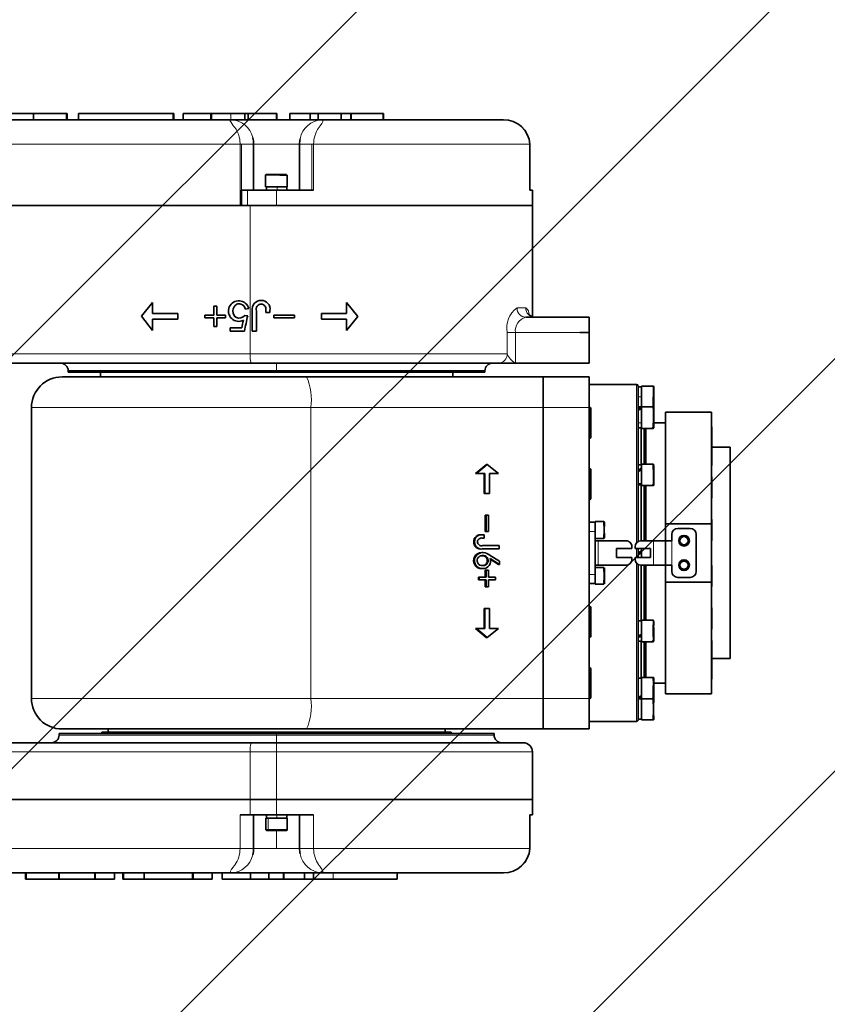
# Model space of a CAD drawing. Header units: millimetres. Extents: x 174 to 8746, y 150 to 6154.
# Tile 46 of 49: x 7329 to 7593, y 3882 to 4203. Entities that reach past the tile are written whole.
import ezdxf

# ---------------------------------------------------------------- set-up
doc = ezdxf.new("R2010")
doc.units = ezdxf.units.MM
doc.header["$MEASUREMENT"] = 0
doc.layers.add('图层0000', color=7, linetype='Continuous', lineweight=25)
doc.layers.add('图层1', color=7, linetype='Continuous', lineweight=35)
doc.dimstyles.new('线性样式 (GB)', dxfattribs={"dimtxt": 2, "dimasz": 2, "dimexe": 1, "dimexo": 0.5, "dimgap": 0.5, "dimtad": 1, "dimdsep": 46, "dimcen": -2.127267, "dimclrd": 7, "dimclre": 7, "dimclrt": 7, "dimadec": 0, "dimazin": 0, "dimtfac": 0.7, "dimtmove": 0, "dimatfit": 1, "dimfxl": 1, "dimfrac": 2, "dimtolj": 1, "dimtzin": 0, "dimlwd": 18, "dimlwe": 18, "dimarcsym": 0})

# ---------------------------------------------------------------- blocks, each defined once
blk = doc.blocks.new('DimBlk2732')
at = {"layer": '图层0000', "color": 7, "linetype": 'Continuous', "lineweight": 18}
for p, q in [((7994.22, 4750.23), (7465.33, 4508.74)), ((7202.53, 4388.74), (6302.25, 3977.67))]:
    blk.add_line(p, q, dxfattribs=at)
at = {"layer": '图层0000', "color": 7, "linetype": 'Continuous', "lineweight": -3}
blk.add_solid([(8000.89, 4735.6), (8048.8, 4775.15), (7987.54, 4764.85)], dxfattribs=at)
at = {"layer": '图层0000', "color": 7, "linetype": 'Continuous', "lineweight": 18, "char_height": 60, "attachment_point": 8, "line_spacing_factor": 1.2}
for s, insert in [('\\T1.375000;\\W1;\\FSimSun|b0|i0;R', (7207.54, 4418.74)), ('\\T1.500000;\\W1;\\FSimSun|b0|i0;1920', (7369.02, 4418.29))]:
    blk.add_mtext(s, dxfattribs=dict(at, insert=insert))

msp = doc.modelspace()

# ---------------------------------------------------------------- hatches: boundary and pattern name
at = {"layer": '图层0000', "linetype": 'Continuous', "lineweight": -3}
h = msp.add_hatch(dxfattribs=at)
h.set_pattern_fill('ANSI31', color=256, scale=95.25, style=0, pattern_type=2)
h.set_pattern_definition([(45, (0, 0), (-67.3519, 67.3519), [])])
edge = h.paths.add_edge_path(flags=16)
edge.add_spline(control_points=[(5579.119, 3560.167), (5117.547, 2170.568), (6914.764, 3352.866), (7823.4, 2806.129)], knot_values=[0, 0, 0, 0, 1, 1, 1, 1], degree=3, periodic=0)
edge.add_arc((6302.25, 3977.667), 1920, 322.397767, 397.602233)
edge.add_spline(control_points=[(7823.4, 5149.205), (6914.764, 4602.467), (5117.547, 5784.765), (5579.119, 4395.167)], knot_values=[0, 0, 0, 0, 1, 1, 1, 1], degree=3, periodic=0)
edge.add_arc((6302.25, 3977.667), 835, 210, 510)

# ---------------------------------------------------------------- linework, layer by layer
at = {"layer": '图层0000', "color": 251, "linetype": 'Continuous', "lineweight": 18}
for p, q in [((7391.654, 4170.667), (7391.654, 4172.667)), ((7397.766, 4170.667), (7397.766, 4172.667)), ((7426.382, 4170.667), (7426.382, 4172.667)), ((7447.595, 4172.667), (7447.595, 4170.667)), ((7400.841, 4162.667), (7243.632, 4162.667)), ((7401.252, 4162.667), (7400.841, 4162.667)), ((7400.841, 4162.667), (7400.841, 4142.667)), ((7405.252, 4162.667), (7401.252, 4162.667)), ((7401.252, 4162.667), (7401.252, 4142.667)), ((7420.249, 4162.667), (7405.25, 4162.667)), ((7424.249, 4162.667), (7420.249, 4162.667)), ((7424.827, 4162.667), (7424.249, 4162.667)), ((7424.249, 4162.667), (7424.249, 4147.667)), ((7495.372, 4162.667), (7424.827, 4162.667)), ((7424.827, 4162.667), (7424.827, 4147.667)), ((7495.372, 4147.667), (7495.372, 4162.667)), ((7495.372, 4162.667), (7495.414, 4162.667)), ((7410.01, 4152.715), (7410.007, 4152.616)), ((7412.902, 4147.667), (7412.902, 4148.767)), ((7403.269, 4142.667), (7403.269, 4147.667)), ((7412.75, 4147.667), (7412.75, 4142.667)), ((7404.168, 4142.667), (7404.168, 4094.167)), ((7494.101, 4109.167), (7491.244, 4109.167)), ((7490.699, 4101.167), (7487.995, 4101.167)), ((7487.995, 4101.167), (7487.995, 4094.167)), ((7490.699, 4101.167), (7490.699, 4091.167)), ((7514.75, 4101.167), (7490.699, 4101.167)), ((7498.482, 4101.167), (7495.482, 4101.167)), ((7511.75, 4101.167), (7498.482, 4101.167)), ((7404.168, 4094.167), (7289.314, 4094.167)), ((7487.995, 4094.167), (7404.168, 4094.167)), ((7412.75, 4088.667), (7412.75, 4091.167)), ((7412.75, 4088.667), (7412.75, 4088.167)), ((7530.25, 4084.167), (7530.25, 4032.489)), ((7535.65, 4080.167), (7535.65, 4083.667)), ((7530.75, 4080.167), (7531.85, 4080.167)), ((7332.75, 4076.667), (7423.944, 4076.667)), ((7499.75, 4076.667), (7423.944, 4076.667)), ((7423.944, 4076.667), (7423.944, 3981.667)), ((7499.75, 4076.667), (7514.75, 4076.667)), ((7515.05, 4071.667), (7515.05, 4076.667)), ((7535.65, 4071.584), (7535.65, 4076.365)), ((7515.05, 4066.667), (7515.05, 4071.667)), ((7530.75, 4071.684), (7531.85, 4071.684)), ((7515.05, 4051.667), (7515.05, 4056.667)), ((7535.65, 4051.636), (7535.65, 4056.417)), ((7515.05, 4046.667), (7515.05, 4051.667)), ((7530.75, 4051.809), (7531.85, 4051.809)), ((7516.75, 4036.166), (7514.75, 4036.167)), ((7477.365, 4032.816), (7477.085, 4032.816)), ((7517.75, 4025.167), (7517.75, 4033.167)), ((7535.75, 4033.167), (7535.75, 4025.167)), ((7541.75, 4025.217), (7541.75, 4033.117)), ((7530.25, 4030.667), (7530.25, 4029.167)), ((7530.25, 4029.167), (7530.25, 4027.667)), ((7530.25, 4025.844), (7530.25, 3974.167)), ((7514.75, 4022.167), (7516.75, 4022.167)), ((7515.05, 4006.667), (7515.05, 4011.667)), ((7515.05, 4001.667), (7515.05, 4006.667)), ((7535.65, 4000.167), (7535.65, 4001.917)), ((7515.05, 3986.667), (7515.05, 3991.667)), ((7515.05, 3981.667), (7515.05, 3986.667)), ((7423.944, 3981.667), (7332.75, 3981.667)), ((7423.944, 3981.667), (7499.75, 3981.667)), ((7514.75, 3981.667), (7499.75, 3981.667)), ((7535.65, 3981.499), (7535.65, 3981.968)), ((7412.75, 3969.667), (7341.75, 3969.667)), ((7412.75, 3970.167), (7412.75, 3969.667)), ((7412.75, 3967.167), (7412.75, 3969.667)), ((7412.75, 3969.667), (7483.75, 3969.667)), ((7412.75, 3967.167), (7412.75, 3964.167)), ((7291.402, 3964.167), (7404.168, 3964.167)), ((7404.168, 3964.167), (7412.75, 3964.167)), ((7404.168, 3964.167), (7404.168, 3948.667)), ((7412.75, 3964.167), (7496.25, 3964.167)), ((7412.75, 3964.167), (7412.75, 3948.667)), ((7404.168, 3948.667), (7404.168, 3943.667)), ((7412.75, 3943.667), (7412.75, 3948.667)), ((7400.841, 3943.667), (7400.841, 3932.667)), ((7412.884, 3943.667), (7412.884, 3942.567)), ((7424.827, 3943.667), (7424.827, 3932.667)), ((7495.372, 3932.667), (7495.372, 3943.667)), ((7410.016, 3942.567), (7410.016, 3938.767)), ((7410.172, 3938.567), (7410.016, 3938.767)), ((7412.75, 3932.667), (7412.75, 3938.567)), ((7400.841, 3932.667), (7243.632, 3932.667)), ((7400.841, 3932.667), (7405.252, 3932.667)), ((7405.252, 3932.667), (7412.75, 3932.667)), ((7412.75, 3932.667), (7420.249, 3932.667)), ((7420.249, 3932.667), (7424.827, 3932.667)), ((7424.827, 3932.667), (7495.372, 3932.667)), ((7495.372, 3932.667), (7495.414, 3932.667)), ((7431.208, 3922.667), (7431.208, 3924.667))]:
    msp.add_line(p, q, dxfattribs=at)
for centre, radius, start, end in [((7397.576, 4163.092), 7.578, 13.1239, 88.20463), ((7427.921, 4163.08), 7.594, 92.49004, 169.59033), ((7486.845, 4162.122), 8.545, 3.6524, 90.45199), ((7495.821, 4102.648), 7.965, 125.07581, 190.72027), ((7494.157, 4109.079), 2.914, 178.28472, 268.1753), ((7497.063, 4109.128), 2.962, 179.26273, 269.24324), ((7492.846, 4107.229), 2.309, 354.50767, 57.07322), ((7495.315, 4101.692), 4.646, 105.61615, 186.49479), ((7411.697, 4093.425), 7.565, 174.37063, 197.36563), ((7485.135, 4094.026), 2.864, 273.13743, 2.81594), ((7494.395, 4097.131), 7.053, 204.85147, 237.66004), ((7405.029, 4079.118), 19.074, 352.61682, 23.31459), ((7405.029, 3979.216), 19.074, 336.68541, 7.38318), ((7411.697, 3964.909), 7.565, 162.63437, 185.62937), ((7397.582, 3932.235), 7.572, 271.75259, 346.96518), ((7427.925, 3932.258), 7.599, 190.47502, 267.48065), ((7486.834, 3933.223), 8.556, 269.62041, 356.27469)]:
    msp.add_arc(centre, radius, start, end, dxfattribs=at)
for points, knots in [([(7400.841, 4162.667), (7400.842, 4163.215), (7400.796, 4163.765), (7400.707, 4164.295), (7400.6, 4164.94), (7400.549, 4165.054), (7400.549, 4165.055), (7400.548, 4165.059), (7400.239, 4166.303), (7399.698, 4167.373), (7399.053, 4168.211), (7399.053, 4168.21), (7398.851, 4168.473), (7398.204, 4169.197), (7397.791, 4169.932), (7397.791, 4169.932), (7397.543, 4170.373), (7397.458, 4170.667), (7397.813, 4170.667), (7397.816, 4170.667), (7397.814, 4170.667)], [0, 0, 0, 0, 0.125, 0.125, 0.1254883, 0.1875, 0.1875, 0.1879883, 0.1879883, 0.5, 0.5, 0.5004883, 0.5004883, 0.75, 0.75, 0.7504883, 0.7504883, 0.9997559, 0.9997559, 1, 1, 1, 1]), ([(7424.827, 4162.667), (7424.826, 4164.749), (7425.695, 4167.066), (7427.715, 4169.58), (7428.218, 4170.668), (7427.591, 4170.667)], [0, 0, 0, 0, 0.4541177, 0.5541184, 1, 1, 1, 1]), ([(7400.841, 3932.667), (7400.842, 3930.629), (7400.037, 3928.318), (7397.918, 3925.744), (7397.238, 3924.665), (7397.813, 3924.667)], [0, 0, 0, 0, 0.4501488, 0.5505735, 1, 1, 1, 1]), ([(7424.827, 3932.667), (7424.826, 3930.584), (7425.695, 3928.267), (7427.715, 3925.753), (7428.218, 3924.665), (7427.591, 3924.667)], [0, 0, 0, 0, 0.4540694, 0.5540639, 1, 1, 1, 1])]:
    msp.add_open_spline(points, degree=3, knots=knots, dxfattribs=at)
at = {"layer": '图层1', "color": 7, "linetype": 'Continuous', "lineweight": 35}
for p, q in [((7333.39, 4172.667), (7321.758, 4172.667)), ((7333.439, 4172.667), (7333.39, 4172.667)), ((7333.39, 4172.667), (7333.39, 4170.667)), ((7344.151, 4172.667), (7333.439, 4172.667)), ((7333.439, 4172.667), (7333.439, 4170.667)), ((7344.4, 4172.667), (7344.151, 4172.667)), ((7344.151, 4172.667), (7344.151, 4170.667)), ((7344.4, 4170.667), (7344.4, 4172.667)), ((7348.117, 4172.667), (7378.946, 4172.667)), ((7348.117, 4172.667), (7348.117, 4170.667)), ((7379.189, 4172.667), (7378.946, 4172.667)), ((7378.946, 4172.667), (7378.946, 4170.667)), ((7379.189, 4170.667), (7379.189, 4172.667)), ((7391.326, 4172.667), (7382.215, 4172.667)), ((7382.215, 4172.667), (7382.215, 4170.667)), ((7391.326, 4170.667), (7391.326, 4172.667)), ((7391.326, 4172.667), (7403.527, 4172.667)), ((7402.377, 4170.667), (7402.377, 4172.667)), ((7402.442, 4172.667), (7402.442, 4170.667)), ((7412.75, 4172.667), (7403.527, 4172.667)), ((7403.527, 4172.667), (7403.527, 4170.667)), ((7412.75, 4170.667), (7412.75, 4172.667)), ((7412.75, 4172.667), (7412.809, 4172.667)), ((7412.809, 4172.667), (7412.809, 4170.667)), ((7423.754, 4172.667), (7417.073, 4172.667)), ((7417.073, 4172.667), (7417.073, 4170.667)), ((7423.754, 4170.667), (7423.754, 4172.667)), ((7423.754, 4172.667), (7447.529, 4172.667)), ((7426.344, 4172.667), (7426.344, 4170.667)), ((7433.857, 4170.667), (7433.857, 4172.667)), ((7437.022, 4170.667), (7437.022, 4172.667)), ((7437.131, 4172.667), (7437.131, 4170.667)), ((7447.595, 4172.667), (7447.529, 4172.667)), ((7447.529, 4172.667), (7447.529, 4170.667)), ((7447.699, 4172.667), (7447.595, 4172.667)), ((7447.699, 4170.667), (7447.699, 4172.667)), ((7248.185, 4170.667), (7397.814, 4170.667)), ((7397.814, 4170.667), (7427.591, 4170.667)), ((7427.591, 4170.667), (7486.777, 4170.667)), ((7405.252, 4162.667), (7405.252, 4147.667)), ((7420.249, 4162.667), (7420.249, 4147.667)), ((7495.414, 4162.667), (7495.414, 4147.667)), ((7409.156, 4148.767), (7409.156, 4152.606)), ((7410.078, 4152.767), (7409.356, 4152.767)), ((7410.078, 4152.767), (7415.956, 4152.767)), ((7411.016, 4152.767), (7410.488, 4152.767)), ((7411.043, 4152.767), (7411.043, 4152.61)), ((7412.396, 4152.767), (7412.396, 4152.604)), ((7414.009, 4152.596), (7414.009, 4152.767)), ((7416.156, 4148.767), (7416.156, 4152.577)), ((7409.156, 4148.767), (7409.922, 4148.767)), ((7409.469, 4147.667), (7409.469, 4148.767)), ((7409.922, 4148.767), (7416.156, 4148.767)), ((7416.066, 4148.767), (7416.053, 4148.447)), ((7401.3, 4142.667), (7401.3, 4147.667)), ((7401.3, 4147.667), (7403.269, 4147.667)), ((7403.269, 4147.667), (7412.75, 4147.667)), ((7424.827, 4147.667), (7412.75, 4147.667)), ((7416.069, 4147.667), (7416.069, 4147.898)), ((7496.25, 4147.667), (7495.372, 4147.667)), ((7496.25, 4147.667), (7496.25, 4142.667)), ((7226.069, 4142.667), (7404.168, 4142.667)), ((7243.632, 4142.667), (7400.841, 4142.667)), ((7403.269, 4142.667), (7412.75, 4142.667)), ((7496.25, 4142.667), (7404.168, 4142.667)), ((7412.75, 4142.667), (7496.25, 4142.667)), ((7496.25, 4142.667), (7496.25, 4106.285)), ((7368.614, 4106.465), (7372.298, 4110.909)), ((7372.298, 4107.401), (7372.298, 4110.909)), ((7435.57, 4110.909), (7439.313, 4106.406)), ((7435.57, 4107.401), (7435.57, 4110.909)), ((7372.298, 4107.401), (7380.485, 4107.401)), ((7380.485, 4107.401), (7380.485, 4105.471)), ((7389.374, 4106.874), (7392.239, 4106.874)), ((7389.374, 4105.939), (7389.374, 4106.874)), ((7392.239, 4106.874), (7392.239, 4109.74)), ((7393.233, 4109.74), (7392.239, 4109.74)), ((7393.233, 4106.874), (7393.233, 4109.74)), ((7393.233, 4106.874), (7396.099, 4106.874)), ((7396.099, 4105.939), (7396.099, 4106.874)), ((7403.35, 4106.64), (7402.356, 4106.757)), ((7402.589, 4108.745), (7403.642, 4109.038)), ((7404.812, 4101.553), (7404.812, 4108.219)), ((7406.157, 4108.278), (7406.157, 4101.553)), ((7409.256, 4108.512), (7409.256, 4107.693)), ((7409.256, 4107.693), (7410.601, 4107.693)), ((7410.601, 4107.693), (7410.601, 4108.336)), ((7411.887, 4106.874), (7418.554, 4106.874)), ((7411.887, 4106.874), (7411.887, 4105.939)), ((7418.554, 4105.939), (7418.554, 4106.874)), ((7427.384, 4107.401), (7435.57, 4107.401)), ((7427.384, 4107.401), (7427.384, 4105.471)), ((7372.298, 4101.845), (7368.614, 4106.465)), ((7380.485, 4105.471), (7372.298, 4105.471)), ((7372.298, 4105.471), (7372.298, 4101.845)), ((7392.239, 4105.939), (7389.374, 4105.939)), ((7392.239, 4103.073), (7392.239, 4105.939)), ((7396.099, 4105.939), (7393.233, 4105.939)), ((7393.233, 4105.939), (7393.233, 4103.073)), ((7418.554, 4105.939), (7411.887, 4105.939)), ((7427.384, 4105.471), (7435.57, 4105.471)), ((7439.313, 4106.406), (7435.57, 4101.845)), ((7435.57, 4101.845), (7435.57, 4105.471)), ((7514.75, 4106.167), (7494.064, 4106.167)), ((7514.75, 4101.167), (7514.75, 4106.167)), ((7392.239, 4103.073), (7393.233, 4103.073)), ((7397.619, 4101.611), (7397.619, 4102.664)), ((7397.619, 4102.664), (7401.361, 4102.664)), ((7402.239, 4101.611), (7397.619, 4101.611)), ((7406.157, 4101.553), (7404.812, 4101.553)), ((7514.75, 4101.167), (7511.75, 4101.167)), ((7514.75, 4091.167), (7514.75, 4101.167)), ((7404.476, 4091.167), (7289.622, 4091.167)), ((7485.292, 4091.167), (7404.476, 4091.167)), ((7488.754, 4091.167), (7485.292, 4091.167)), ((7489.729, 4091.167), (7488.754, 4091.167)), ((7490.699, 4091.167), (7514.75, 4091.167)), ((7344.75, 4088.667), (7412.75, 4088.667)), ((7344.75, 4088.667), (7344.75, 4088.167)), ((7412.75, 4088.167), (7344.75, 4088.167)), ((7355.25, 4086.667), (7355.25, 4088.167)), ((7412.75, 4088.667), (7480.75, 4088.667)), ((7412.75, 4088.167), (7480.75, 4088.167)), ((7470.25, 4088.167), (7470.25, 4086.667)), ((7480.75, 4088.667), (7480.75, 4088.167)), ((7342.75, 4086.667), (7422.545, 4086.667)), ((7422.545, 4086.667), (7499.75, 4086.667)), ((7499.75, 4076.69), (7499.75, 4086.667)), ((7514.75, 4086.667), (7499.75, 4086.667)), ((7499.75, 4086.666), (7499.75, 4076.667)), ((7514.75, 4076.667), (7514.75, 4086.667)), ((7514.75, 4084.167), (7530.25, 4084.167)), ((7530.75, 4032.899), (7530.75, 4083.667)), ((7535.65, 4083.667), (7531.85, 4083.667)), ((7531.85, 4083.667), (7531.85, 4080.167)), ((7535.85, 4083.467), (7535.85, 4080.167)), ((7531.85, 4080.167), (7531.85, 4076.834)), ((7535.65, 4076.834), (7535.65, 4080.167)), ((7535.85, 4080.167), (7535.85, 4076.867)), ((7332.75, 4076.667), (7332.75, 3981.667)), ((7499.75, 3981.667), (7499.75, 4076.667)), ((7499.75, 3981.667), (7499.75, 4076.667)), ((7514.75, 4037.825), (7514.75, 4076.667)), ((7514.75, 4076.667), (7515.05, 4076.667)), ((7515.35, 4076.367), (7515.35, 4066.967)), ((7530.75, 4076.867), (7531.85, 4076.867)), ((7530.75, 4076.634), (7531.85, 4076.634)), ((7531.85, 4076.834), (7531.85, 4076.365)), ((7531.85, 4076.834), (7535.664, 4076.834)), ((7531.85, 4076.365), (7531.85, 4071.584)), ((7535.848, 4076.664), (7535.85, 4076.212)), ((7535.85, 4076.212), (7535.85, 4071.684)), ((7539.75, 4038.706), (7539.75, 4075.167)), ((7554.75, 4075.167), (7539.75, 4075.167)), ((7554.75, 4075.167), (7554.75, 4038.706)), ((7531.85, 4071.584), (7531.85, 4069.834)), ((7535.65, 4069.834), (7535.65, 4071.584)), ((7535.85, 4071.684), (7535.85, 4070.04)), ((7539.75, 4071.667), (7535.85, 4071.667)), ((7530.75, 4070.034), (7531.85, 4070.034)), ((7531.75, 4070.034), (7531.75, 4057.967)), ((7531.85, 4069.834), (7535.65, 4069.834)), ((7532.75, 4069.834), (7532.75, 4058.167)), ((7533.25, 4069.834), (7533.25, 4058.167)), ((7554.85, 4069.164), (7554.85, 4070.227)), ((7554.85, 4064.478), (7554.85, 4069.164)), ((7514.75, 4066.667), (7515.05, 4066.667)), ((7554.85, 4062.317), (7554.85, 4064.478)), ((7560.75, 4063.667), (7554.85, 4063.667)), ((7554.85, 4057.878), (7554.85, 4062.317)), ((7560.75, 3994.667), (7560.75, 4063.667)), ((7477.688, 4055.084), (7481.254, 4058.078)), ((7477.968, 4055.084), (7481.534, 4058.078)), ((7481.254, 4058.078), (7481.534, 4058.078)), ((7481.534, 4058.078), (7485.147, 4055.084)), ((7514.75, 4056.667), (7515.05, 4056.667)), ((7515.35, 4056.367), (7515.35, 4046.967)), ((7530.75, 4057.967), (7531.85, 4057.967)), ((7531.85, 4058.167), (7535.701, 4058.167)), ((7531.85, 4058.166), (7531.85, 4056.417)), ((7531.85, 4056.417), (7531.85, 4051.167)), ((7535.85, 4056.351), (7535.85, 4051.809)), ((7477.688, 4055.084), (7477.968, 4055.084)), ((7480.747, 4055.084), (7477.968, 4055.084)), ((7480.467, 4048.534), (7480.467, 4055.084)), ((7480.747, 4048.534), (7480.747, 4055.084)), ((7482.275, 4055.084), (7482.275, 4048.534)), ((7485.147, 4055.084), (7482.275, 4055.084)), ((7554.85, 4050.423), (7554.85, 4053.856)), ((7530.75, 4051.367), (7531.85, 4051.367)), ((7531.75, 4051.367), (7531.75, 4033.167)), ((7531.85, 4051.167), (7535.65, 4051.167)), ((7532.75, 4051.167), (7532.75, 4033.167)), ((7533.25, 4051.167), (7533.25, 4033.167)), ((7535.65, 4051.167), (7535.65, 4051.636)), ((7535.85, 4051.809), (7535.85, 4051.368)), ((7554.85, 4047.256), (7554.85, 4050.423)), ((7480.467, 4048.534), (7480.747, 4048.534)), ((7482.275, 4048.534), (7480.747, 4048.534)), ((7514.75, 4046.667), (7515.05, 4046.667)), ((7480.884, 4036.137), (7480.884, 4041.47)), ((7480.884, 4041.47), (7481.164, 4041.47)), ((7481.164, 4041.47), (7481.905, 4041.47)), ((7481.164, 4036.137), (7481.164, 4041.47)), ((7481.905, 4041.47), (7481.905, 4036.137)), ((7516.75, 4039.167), (7514.75, 4039.167)), ((7516.75, 4039.417), (7516.75, 4039.167)), ((7516.75, 4039.417), (7519.603, 4039.417)), ((7516.75, 4039.167), (7516.75, 4036.166)), ((7519.6, 4039.417), (7519.675, 4036.667)), ((7554.85, 4035.293), (7554.85, 4039.978)), ((7481.164, 4036.137), (7480.884, 4036.137)), ((7481.905, 4036.137), (7481.164, 4036.137)), ((7514.75, 4036.167), (7514.75, 4037.825)), ((7514.75, 4022.167), (7514.75, 4036.167)), ((7516.75, 4036.166), (7516.75, 4022.167)), ((7519.675, 4036.666), (7519.6, 4033.917)), ((7519.75, 4037.406), (7519.722, 4037.406)), ((7539.75, 4033.167), (7539.75, 4038.706)), ((7539.75, 4038.706), (7554.75, 4038.706)), ((7543.75, 4037.167), (7547.75, 4037.167)), ((7554.75, 4038.706), (7554.75, 4019.627)), ((7479.726, 4035.108), (7480.006, 4035.108)), ((7479.867, 4034.032), (7480.515, 4034.032)), ((7480.515, 4035.108), (7480.006, 4035.108)), ((7480.515, 4034.032), (7480.515, 4035.108)), ((7516.75, 4033.917), (7519.602, 4033.917)), ((7517.75, 4033.167), (7516.75, 4033.167)), ((7526.75, 4033.167), (7517.75, 4033.167)), ((7531.75, 4033.167), (7535.75, 4033.167)), ((7539.75, 4033.167), (7535.75, 4033.167)), ((7541.75, 4033.167), (7539.75, 4033.167)), ((7539.75, 4033.167), (7539.75, 4025.167)), ((7541.75, 4033.167), (7541.75, 4035.167)), ((7549.75, 4035.167), (7549.75, 4023.167)), ((7554.85, 4033.378), (7554.85, 4035.293)), ((7479.818, 4030.476), (7480.098, 4030.476)), ((7485.379, 4031.552), (7480.052, 4031.552)), ((7480.098, 4030.476), (7485.379, 4030.476)), ((7485.379, 4030.476), (7485.379, 4031.552)), ((7528.75, 4030.667), (7523.75, 4030.667)), ((7523.75, 4030.667), (7523.75, 4027.667)), ((7528.75, 4031.167), (7528.75, 4030.667)), ((7529.75, 4030.667), (7529.75, 4031.167)), ((7529.75, 4030.667), (7534.75, 4030.667)), ((7530.75, 4029.167), (7530.75, 4030.667)), ((7530.75, 4029.167), (7531.85, 4029.802)), ((7531.85, 4030.667), (7531.85, 4029.167)), ((7534.75, 4030.667), (7534.75, 4027.667)), ((7479.976, 4029.269), (7479.696, 4029.269)), ((7482.414, 4027.342), (7485.472, 4025.377)), ((7485.192, 4025.377), (7482.464, 4027.13)), ((7485.472, 4026.453), (7482.507, 4028.371)), ((7485.472, 4025.377), (7485.472, 4026.453)), ((7528.75, 4027.667), (7523.75, 4027.667)), ((7528.75, 4027.167), (7528.75, 4027.667)), ((7529.75, 4027.167), (7529.75, 4027.667)), ((7534.75, 4027.667), (7529.75, 4027.667)), ((7531.85, 4029.167), (7530.75, 4028.532)), ((7530.75, 4027.667), (7530.75, 4029.167)), ((7531.85, 4029.167), (7531.85, 4027.667)), ((7479.813, 4024.042), (7480.093, 4024.042)), ((7480.884, 4021.214), (7480.884, 4023.506)), ((7480.884, 4023.506), (7481.164, 4023.506)), ((7481.164, 4023.506), (7481.905, 4023.506)), ((7481.164, 4021.214), (7481.164, 4023.506)), ((7481.905, 4023.506), (7481.905, 4021.214)), ((7485.192, 4025.377), (7485.472, 4025.377)), ((7516.75, 4025.167), (7517.75, 4025.167)), ((7516.75, 4024.417), (7519.603, 4024.417)), ((7526.75, 4025.167), (7517.75, 4025.167)), ((7519.675, 4021.667), (7519.6, 4024.417)), ((7519.75, 4023.145), (7519.635, 4023.145)), ((7519.75, 4024.267), (7519.75, 4021.667)), ((7530.75, 3974.667), (7530.75, 4025.435)), ((7531.75, 4025.167), (7531.75, 4006.967)), ((7535.75, 4025.167), (7531.75, 4025.167)), ((7532.75, 4025.167), (7532.75, 4007.167)), ((7533.25, 4025.167), (7533.25, 4007.167)), ((7535.75, 4025.167), (7539.75, 4025.167)), ((7539.75, 4019.627), (7539.75, 4025.167)), ((7539.75, 4025.167), (7541.75, 4025.167)), ((7541.75, 4023.167), (7541.75, 4025.217)), ((7554.85, 4019.23), (7554.85, 4024.956)), ((7478.614, 4020.418), (7478.614, 4021.214)), ((7478.614, 4021.214), (7478.894, 4021.214)), ((7478.614, 4020.418), (7478.894, 4020.418)), ((7478.894, 4021.214), (7481.164, 4021.214)), ((7478.894, 4020.418), (7478.894, 4021.214)), ((7481.164, 4020.418), (7478.894, 4020.418)), ((7480.884, 4018.126), (7480.884, 4020.418)), ((7481.164, 4018.126), (7481.164, 4020.418)), ((7481.905, 4021.214), (7484.175, 4021.214)), ((7481.905, 4020.418), (7481.905, 4018.126)), ((7484.175, 4020.418), (7481.905, 4020.418)), ((7484.175, 4021.214), (7484.175, 4020.418)), ((7514.75, 4020.508), (7514.75, 4022.167)), ((7514.75, 3981.667), (7514.75, 4020.508)), ((7516.75, 4022.167), (7516.75, 4019.167)), ((7519.6, 4018.917), (7519.675, 4021.666)), ((7519.635, 4020.189), (7519.75, 4020.189)), ((7519.655, 4022.406), (7519.75, 4022.406)), ((7519.75, 4020.928), (7519.655, 4020.928)), ((7519.75, 4021.667), (7519.75, 4019.067)), ((7547.75, 4021.167), (7543.75, 4021.167)), ((7481.164, 4018.126), (7480.884, 4018.126)), ((7481.905, 4018.126), (7481.164, 4018.126)), ((7514.75, 4019.167), (7516.75, 4019.167)), ((7516.75, 4019.167), (7516.75, 4018.917)), ((7516.75, 4018.917), (7519.602, 4018.917)), ((7539.75, 3983.167), (7539.75, 4019.627)), ((7554.75, 4019.627), (7539.75, 4019.627)), ((7554.75, 4019.627), (7554.75, 3983.167)), ((7554.85, 4018.356), (7554.85, 4019.23)), ((7480.467, 4004.466), (7480.467, 4011.015)), ((7480.467, 4011.015), (7480.747, 4011.015)), ((7480.747, 4011.015), (7482.275, 4011.015)), ((7480.747, 4004.466), (7480.747, 4011.015)), ((7482.275, 4011.015), (7482.275, 4004.466)), ((7514.75, 4011.667), (7515.05, 4011.667)), ((7515.35, 4011.367), (7515.35, 4001.967)), ((7554.85, 4004.68), (7554.85, 4011.077)), ((7530.75, 4006.967), (7531.85, 4006.967)), ((7531.85, 4007.167), (7535.703, 4007.167)), ((7531.85, 4007.166), (7531.85, 4001.917)), ((7481.208, 4001.519), (7477.688, 4004.466)), ((7477.688, 4004.466), (7477.968, 4004.466)), ((7477.968, 4004.466), (7480.747, 4004.466)), ((7481.488, 4001.519), (7477.968, 4004.466)), ((7485.147, 4004.466), (7481.488, 4001.519)), ((7482.275, 4004.466), (7485.147, 4004.466)), ((7554.85, 4004.477), (7554.85, 4004.68)), ((7481.208, 4001.519), (7481.488, 4001.519)), ((7514.75, 4001.667), (7515.05, 4001.667)), ((7531.85, 4001.917), (7531.85, 4000.167)), ((7535.85, 4002.051), (7535.85, 4000.367)), ((7530.75, 4000.367), (7531.85, 4000.367)), ((7531.75, 4000.367), (7531.75, 3988.299)), ((7531.85, 4000.167), (7535.65, 4000.167)), ((7532.75, 4000.167), (7532.75, 3988.499)), ((7533.25, 4000.167), (7533.25, 3988.499)), ((7554.85, 3993.855), (7554.85, 4000.452)), ((7560.75, 3994.667), (7554.85, 3994.667)), ((7514.75, 3991.667), (7515.05, 3991.667)), ((7515.35, 3991.367), (7515.35, 3981.967)), ((7554.85, 3988.106), (7554.85, 3993.855)), ((7530.75, 3988.299), (7531.85, 3988.299)), ((7531.85, 3988.499), (7531.85, 3986.749)), ((7531.85, 3988.499), (7535.669, 3988.499)), ((7535.85, 3983.464), (7535.848, 3988.329)), ((7531.85, 3986.749), (7531.85, 3981.968)), ((7535.85, 3986.667), (7539.75, 3986.667)), ((7499.75, 3981.634), (7499.75, 3971.667)), ((7499.75, 3981.634), (7499.75, 3977.06)), ((7514.75, 3971.667), (7514.75, 3981.667)), ((7514.75, 3981.667), (7515.05, 3981.667)), ((7530.75, 3981.699), (7531.85, 3981.699)), ((7530.75, 3981.467), (7531.85, 3981.467)), ((7531.85, 3981.968), (7531.85, 3981.499)), ((7531.85, 3981.499), (7531.85, 3978.167)), ((7531.85, 3981.499), (7535.65, 3981.499)), ((7535.75, 3978.167), (7535.655, 3981.499)), ((7535.85, 3982.161), (7535.85, 3981.703)), ((7554.75, 3983.167), (7539.75, 3983.167)), ((7531.85, 3978.167), (7531.85, 3974.667)), ((7535.65, 3974.667), (7535.75, 3978.166)), ((7535.85, 3979.053), (7535.811, 3979.053)), ((7342.75, 3971.667), (7422.545, 3971.667)), ((7357.75, 3970.667), (7357.75, 3971.667)), ((7422.545, 3971.667), (7499.75, 3971.667)), ((7467.75, 3971.667), (7467.75, 3970.667)), ((7499.75, 3971.667), (7514.75, 3971.667)), ((7514.75, 3974.167), (7530.25, 3974.167)), ((7535.65, 3974.667), (7531.85, 3974.667)), ((7341.75, 3970.167), (7412.75, 3970.167)), ((7341.75, 3969.667), (7341.75, 3970.167)), ((7355.75, 3970.167), (7355.75, 3970.667)), ((7469.75, 3970.667), (7355.75, 3970.667)), ((7483.75, 3970.167), (7412.75, 3970.167)), ((7469.75, 3970.667), (7469.75, 3970.167)), ((7483.75, 3969.667), (7483.75, 3970.167)), ((7404.476, 3967.167), (7291.711, 3967.167)), ((7412.75, 3967.167), (7404.476, 3967.167)), ((7493.25, 3967.167), (7412.75, 3967.167)), ((7496.25, 3964.167), (7496.25, 3948.667)), ((7404.168, 3948.667), (7226.069, 3948.667)), ((7226.069, 3948.667), (7404.168, 3948.667)), ((7412.75, 3948.667), (7404.168, 3948.667)), ((7412.75, 3948.667), (7404.168, 3948.667)), ((7412.75, 3948.667), (7496.25, 3948.667)), ((7496.25, 3948.667), (7412.75, 3948.667)), ((7496.25, 3943.667), (7496.25, 3948.667)), ((7404.168, 3943.667), (7400.841, 3943.667)), ((7404.168, 3943.667), (7412.75, 3943.667)), ((7405.252, 3932.667), (7405.252, 3943.667)), ((7412.75, 3943.667), (7424.827, 3943.667)), ((7416.05, 3943.667), (7416.05, 3942.567)), ((7420.249, 3932.667), (7420.249, 3943.667)), ((7495.372, 3943.667), (7496.25, 3943.667)), ((7495.414, 3932.667), (7495.414, 3943.667)), ((7410.016, 3942.567), (7409.25, 3942.567)), ((7409.25, 3942.567), (7409.25, 3938.756)), ((7416.25, 3942.567), (7410.016, 3942.567)), ((7416.25, 3942.567), (7416.25, 3938.727)), ((7409.255, 3938.761), (7409.45, 3938.567)), ((7409.45, 3938.567), (7410.172, 3938.567)), ((7416.05, 3938.567), (7410.172, 3938.567)), ((7416.23, 3938.747), (7416.05, 3938.567)), ((7248.184, 3924.667), (7397.813, 3924.667)), ((7330.766, 3924.667), (7330.766, 3922.667)), ((7331.014, 3922.667), (7331.014, 3924.667)), ((7341.726, 3922.667), (7341.726, 3924.667)), ((7341.775, 3922.667), (7341.775, 3924.667)), ((7353.407, 3922.667), (7353.407, 3924.667)), ((7353.574, 3922.667), (7353.574, 3924.667)), ((7359.899, 3922.667), (7359.899, 3924.667)), ((7362.593, 3922.667), (7362.593, 3924.667)), ((7362.803, 3922.667), (7362.803, 3924.667)), ((7369.569, 3924.667), (7369.569, 3922.667)), ((7385.361, 3922.667), (7385.361, 3924.667)), ((7385.498, 3922.667), (7385.498, 3924.667)), ((7391.691, 3922.667), (7391.691, 3924.667)), ((7394.984, 3924.667), (7394.984, 3922.667)), ((7394.997, 3922.667), (7394.997, 3924.667)), ((7397.813, 3924.667), (7427.591, 3924.667)), ((7404.25, 3924.667), (7404.25, 3922.667)), ((7410.25, 3924.667), (7410.25, 3922.667)), ((7415.003, 3924.667), (7415.003, 3922.667)), ((7415.073, 3922.667), (7415.073, 3924.667)), ((7421.899, 3922.667), (7421.899, 3924.667)), ((7424.761, 3924.667), (7424.761, 3922.667)), ((7427.591, 3924.667), (7486.777, 3924.667)), ((7452.064, 3922.667), (7452.064, 3924.667)), ((7330.766, 3922.667), (7331.014, 3922.667)), ((7331.014, 3922.667), (7341.726, 3922.667)), ((7341.775, 3922.667), (7353.407, 3922.667)), ((7353.407, 3922.667), (7353.574, 3922.667)), ((7353.574, 3922.667), (7359.899, 3922.667)), ((7362.593, 3922.667), (7362.803, 3922.667)), ((7369.569, 3922.667), (7362.803, 3922.667)), ((7369.569, 3922.667), (7385.361, 3922.667)), ((7385.361, 3922.667), (7385.498, 3922.667)), ((7385.498, 3922.667), (7391.691, 3922.667)), ((7394.984, 3922.667), (7394.997, 3922.667)), ((7424.761, 3922.667), (7394.997, 3922.667)), ((7424.761, 3922.667), (7431.208, 3922.667)), ((7431.208, 3922.667), (7452.064, 3922.667))]:
    msp.add_line(p, q, dxfattribs=at)
for centre, radius in [((7535.65, 4070.034), 0.2), ((7535.65, 4051.367), 0.2), ((7545.75, 4033.167), 1.75), ((7545.75, 4033.167), 1.325), ((7545.75, 4025.167), 1.75), ((7545.75, 4025.167), 1.325), ((7535.65, 4000.367), 0.2), ((7535.65, 3981.699), 0.2)]:
    msp.add_circle(centre, radius, dxfattribs=at)
for centre, radius, start, end in [((7486.926, 4162.166), 8.502, 3.37464, 90.98223), ((7397.273, 4162.661), 7.979, 0.03843, 15.21485), ((7428.234, 4162.664), 7.985, 167.49477, 179.98167), ((7428.351, 4162.644), 8.104, 167.10824, 167.5329), ((7409.85, 4130.42), 22.196, 89.81389, 91.79157), ((7409.062, 3521.258), 631.36, 89.356231, 89.921949), ((7406.345, 4147.901), 9.724, 359.98422, 5.10804), ((7400.398, 4108.161), 3.361, 15.12128, 297.43793), ((7407.683, 4108.75), 2.92, 88.97724, 190.46304), ((7407.801, 4108.735), 1.707, 90.23001, 195.53626), ((7407.757, 4108.79), 2.88, 350.93801, 90.42994), ((7407.67, 4108.829), 1.617, 348.67303, 85.62035), ((7544.457, 4072.828), 145.102, 166.52487, 168.55864), ((7496.964, 4108.524), 2.358, 211.5082, 271.441), ((7423.634, 4098.81), 22.603, 163.63434, 170.18187), ((7342.25, 4088.667), 2.5, 359.99999, 89.99976), ((7483.25, 4088.667), 2.5, 90, 180), ((7490.218, 4111.687), 20.526, 268.63477, 271.33185), ((7342.75, 4076.667), 10, 90.00003, 179.99997), ((7530.25, 4083.667), 0.5, 0.00006, 90), ((7530.75, 4073.594), 9.873, 86.80838, 90.00194), ((7531.847, 4073.676), 9.79, 89.98419, 96.43535), ((7535.65, 4083.467), 0.2, 359.99954, 89.98703), ((7515.05, 4076.367), 0.3, 359.99895, 90), ((7534.153, 4064.441), 12.234, 100.85161, 106.15163), ((7535.521, 4063.492), 13.22, 106.11982, 111.15267), ((7538.943, 4076.503), 3.296, 174.25111, 182.40653), ((7535.65, 4076.634), 0.2, 8.63308, 85.74489), ((7535.65, 4076.867), 0.2, 324.44933, 359.97148), ((7554.65, 4070.227), 0.2, 0, 60), ((7515.05, 4066.967), 0.3, 270, 0.00105), ((7554.65, 4064.478), 0.2, 0, 60), ((7515.05, 4056.367), 0.3, 359.99895, 90), ((7542.534, 4032.773), 26.328, 113.94178, 116.5891), ((7544.447, 4031.129), 28.162, 116.57033, 119.10135), ((7548.821, 4056.911), 13.18, 174.53152, 182.14791), ((7535.65, 4057.967), 0.2, 26.76932, 74.43985), ((7512.509, 4056.919), 23.348, 358.60559, 2.78913), ((7554.65, 4057.878), 0.2, 300, 0), ((7554.65, 4053.856), 0.2, 0, 60), ((7515.05, 4046.967), 0.3, 270, 0.00105), ((7554.65, 4047.256), 0.2, 300, 0), ((7519.6, 4039.267), 0.15, 0.10323, 89.41508), ((7387.281, 4040.202), 132.473, 358.47087, 359.59555), ((7554.65, 4039.978), 0.2, 0, 60), ((7387.314, 4033.132), 132.44, 0.40431, 1.52927), ((7543.75, 4035.167), 2, 90, 180), ((7547.75, 4035.167), 2, 0, 90), ((7479.369, 4032.852), 2.284, 81.02563, 180.90281), ((7479.4, 4032.753), 2.315, 178.46334, 280.41766), ((7479.649, 4032.852), 2.284, 81.02563, 180.90281), ((7479.68, 4032.753), 2.315, 178.46334, 280.41766), ((7479.613, 4032.78), 1.277, 78.54195, 176.2975), ((7479.684, 4032.847), 1.346, 179.34149, 285.87887), ((7519.6, 4034.067), 0.15, 270.36958, 359.91737), ((7526.75, 4031.167), 2, 0, 90.00465), ((7531.75, 4031.167), 2, 90, 180), ((7554.65, 4033.378), 0.2, 300, 0), ((7479.648, 4026.653), 2.616, 88.95462, 273.60705), ((7479.928, 4026.653), 2.616, 88.95462, 273.60705), ((7479.839, 4026.654), 1.633, 134.9389, 280.79815), ((7479.83, 4026.651), 1.629, 87.19622, 134.64764), ((7479.917, 4026.666), 1.615, 272.83609, 95.29412), ((7480.183, 4026.675), 1.626, 268.65318, 99.67915), ((7479.974, 4025.838), 3.431, 85.99315, 89.97806), ((7480.197, 4026.435), 2.396, 267.50099, 22.24284), ((7479.757, 4024.68), 4.603, 53.31791, 84.30422), ((7526.75, 4027.167), 2, 270, 0.00465), ((7531.75, 4027.167), 2, 180, 270), ((7543.75, 4023.167), 2, 180, 270), ((7547.75, 4023.167), 2, 270, 0), ((7554.65, 4024.956), 0.2, 0, 60), ((7554.65, 4018.356), 0.2, 300, 0), ((7515.05, 4011.367), 0.3, 360, 90), ((7554.65, 4011.077), 0.2, 0, 60), ((7535.65, 4006.967), 0.2, 27.74713, 75.51726), ((7533.775, 4006.727), 1.975, 359.15719, 12.86594), ((7537.361, 4006.708), 1.571, 167.21822, 182.22264), ((7514.436, 4005.973), 21.42, 358.57442, 2.89752), ((7642.624, 4002.068), 106.974, 177.51984, 180.08134), ((7422.798, 4002.91), 113.055, 359.56458, 1.89409), ((7554.65, 4004.477), 0.2, 300, 0), ((7515.05, 4001.967), 0.3, 270, 0.00105), ((7518.153, 4027.204), 28.162, 296.57033, 299.10135), ((7520.066, 4025.56), 26.328, 293.94178, 296.5891), ((7554.65, 4000.455), 0.2, 0, 60), ((7515.05, 3991.367), 0.3, 0, 90), ((7554.65, 3993.855), 0.2, 300, 0), ((7513.243, 3986.515), 22.509, 0.59622, 5.05732), ((7535.65, 3988.299), 0.2, 8.6353, 86.12687), ((7588.743, 3985.675), 52.962, 177.12755, 178.86973), ((7554.65, 3988.106), 0.2, 300, 0), ((7723.315, 3980.431), 187.671, 178.07059, 179.53056), ((7379.421, 3982.433), 156.429, 359.90033, 1.57024), ((7342.75, 3981.667), 10, 180.00004, 269.99995), ((7515.05, 3981.967), 0.3, 270, 0.00105), ((7527.08, 3994.842), 13.22, 286.11982, 291.15267), ((7528.447, 3993.892), 12.234, 280.85161, 286.15163), ((7375.551, 3982.658), 160.304, 358.39445, 359.57414), ((7535.65, 3981.467), 0.2, 0.00386, 35.57585), ((7375.622, 3973.676), 160.232, 0.42558, 1.60579), ((7530.753, 3984.657), 9.79, 269.98419, 276.43535), ((7531.85, 3984.739), 9.873, 266.80838, 270.00194), ((7535.65, 3974.867), 0.2, 270.00007, 0.08429), ((7530.25, 3974.667), 0.5, 270, 0.00024), ((7339.25, 3969.667), 2.5, 269.99965, 0), ((7486.25, 3969.667), 2.5, 180, 270), ((7493.25, 3964.167), 3, 0.00046, 89.99945), ((7419.249, 3942.799), 9.799, 176.79372, 180.00516), ((7419.353, 3942.798), 9.903, 180.00048, 181.34021), ((7419.295, 3943.895), 9.845, 181.32829, 187.75389), ((7409.944, 3916.57), 22.196, 89.81388, 91.79157), ((7409.261, 3938.797), 0.0428, 255.62324, 271.72544), ((7409.156, 3307.407), 631.36, 89.356231, 89.921949), ((7416.213, 3939.007), 0.282, 269.14915, 277.60868), ((7397.274, 3932.672), 7.979, 344.82722, 359.96147), ((7428.234, 3932.669), 7.985, 180.01858, 192.47275), ((7428.366, 3932.693), 8.119, 192.43758, 192.93111), ((7486.929, 3933.164), 8.499, 268.99905, 356.64275)]:
    msp.add_arc(centre, radius, start, end, dxfattribs=at)
msp.add_ellipse((7490.425, 4091.169), major_axis=(0.0724, 0.0013), ratio=0.0054894, dxfattribs=at)
msp.add_open_spline([(7402.589, 4108.745), (7402.381, 4109.551), (7401.499, 4110.627), (7398.314, 4110.46), (7397.985, 4106.716), (7400.572, 4105.612), (7401.755, 4105.931), (7402.356, 4106.757)], degree=3, knots=[0, 0, 0, 0, 0.002469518, 0.003799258, 0.00911822, 0.00911822, 0.012157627, 0.012157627, 0.012157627, 0.012157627], dxfattribs=at)

# ---------------------------------------------------------------- dimensions: what is measured, and where the dimension line sits
at = {"layer": '图层0000', "color": 7, "linetype": 'Continuous', "lineweight": -3}
dim = msp.add_radius_dim(center=(6302.25, 3977.667), mpoint=(8048.795, 4775.15), text='\\T1.25;\\W1;\\FSimSun;<>', dimstyle='线性样式 (GB)', override={"dimscale": 1, "dimtxt": 60, "dimasz": 60, "dimexe": 30, "dimexo": 15, "dimgap": 30, "dimtad": 1, "dimtih": 1, "dimtoh": 1, "dimdec": 2, "dimlfac": 1, "dimrnd": 0, "dimzin": 8, "dimdsep": 46, "dimlunit": 2, "dimpost": 'R<>', "dimtxsty": 'Standard', "dimsah": 0, "dimtsz": 0, "dimcen": 0, "dimdle": 0, "dimse1": 0, "dimse2": 0, "dimsd1": 0, "dimsd2": 0, "dimclrd": 7, "dimclre": 7, "dimclrt": 7, "dimaunit": 0, "dimadec": 0, "dimazin": 2, "dimtol": 0, "dimlim": 0, "dimtp": 0, "dimtm": 0, "dimtfac": 0.7, "dimtdec": 2, "dimtix": 0, "dimtofl": 1, "dimtmove": 2, "dimatfit": 1, "dimtfillclr": 0, "dimfrac": 2, "dimtzin": 0, "dimlwd": 18, "dimlwe": 18}, dxfattribs=at)
dim.commit()
dim.dimension.update_dxf_attribs({"geometry": 'DimBlk2732', "text_midpoint": (7333.93, 4448.738), "dimtype": 164})

doc.saveas('drawing.dxf')
